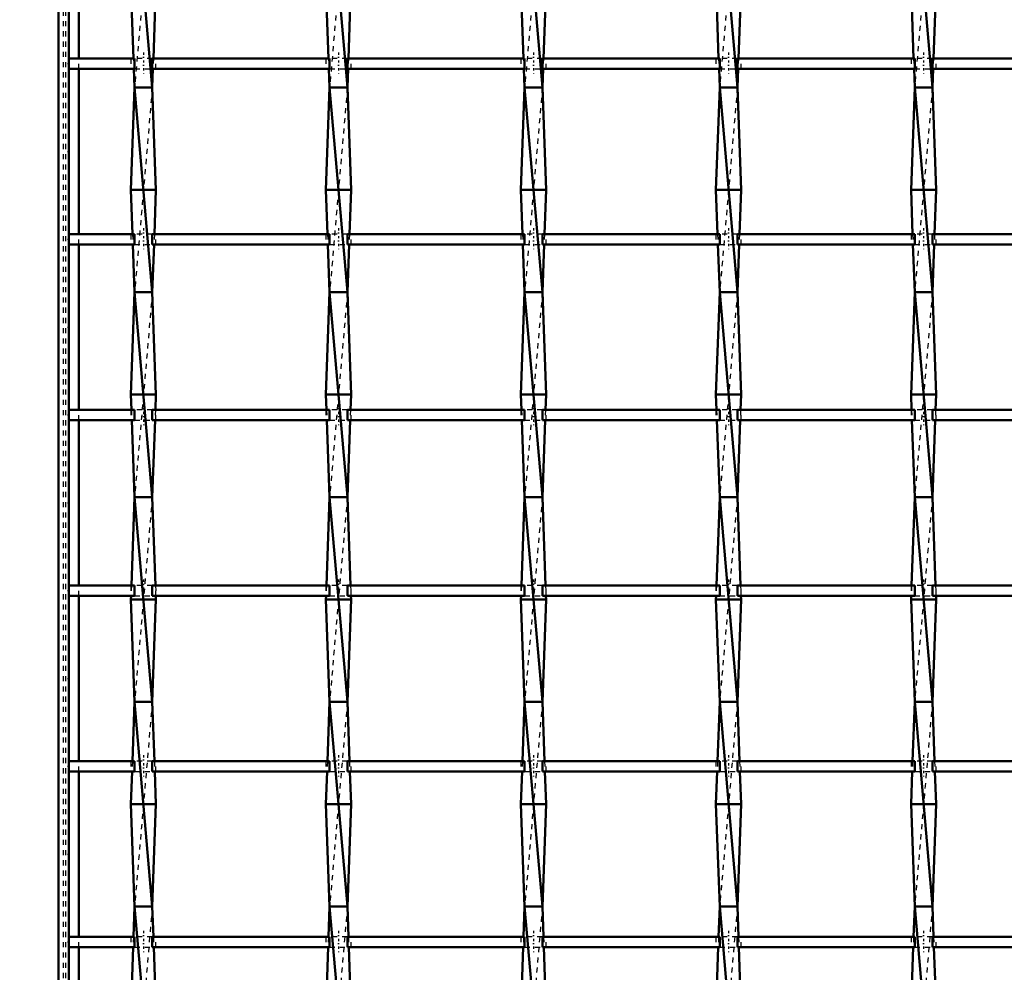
# Model space of a CAD drawing. Header units: millimetres. Extents: x -930 to 585, y -500 to 916.
# Tile 3 of 25: x -558 to -365, y -315 to -129. Entities that reach past the tile are written whole.
import ezdxf

# ---------------------------------------------------------------- set-up
doc = ezdxf.new("R2010")
doc.units = ezdxf.units.MM
doc.linetypes.add('Center', pattern=[1.5, 0.45, -0.5, 0.05, -0.5])
doc.linetypes.add('Dashed', pattern=[2, 1, -1])
for name, color, linetype, lineweight in [('2d ConnectionPoints', 7, 'Continuous', 50), ('AM_0', 7, 'Continuous', 50), ('AM_5', 3, 'Continuous', 25), ('AM_7', 7, 'Center', 25), ('AM_9', 6, 'Dashed', 25)]:
    doc.layers.add(name, color=color, linetype=linetype, lineweight=lineweight)
doc.dimstyles.new('ISO-25', dxfattribs={"dimtxt": 2.5, "dimasz": 2.5, "dimexe": 1.25, "dimexo": 0.625, "dimtad": 1, "dimtxsty": 'Standard', "dimcen": 2.5, "dimadec": 0, "dimazin": 0, "dimtfac": 1, "dimtmove": 0, "dimatfit": 3, "dimfxl": 1, "dimarcsym": 0})

# ---------------------------------------------------------------- blocks, each defined once
blk = doc.blocks.new('3_3egbe3l5vehtsiebuu7mvmm3l________0_in_LSSP23034382111100100035010_4')
at = {"layer": 'AM_0'}
for p, q in [((-535.13, -101.99), (-531.67, -142)), ((-535.85, -122), (-535.34, -136.32)), ((-530.95, -122), (-531.46, -136.32)), ((-535.26, -138.32), (-535.13, -142)), ((-531.54, -138.32), (-531.67, -142)), ((-535.13, -142), (-535.85, -162)), ((-535.13, -142), (-531.67, -182)), ((-531.67, -142), (-535.13, -142)), ((-531.67, -142), (-530.95, -162)), ((-535.85, -162), (-535.54, -170.65)), ((-530.95, -162), (-535.85, -162)), ((-530.95, -162), (-531.26, -170.65)), ((-535.47, -172.65), (-535.13, -182)), ((-531.33, -172.65), (-531.67, -182)), ((-535.13, -182), (-535.85, -202)), ((-531.67, -182), (-535.13, -182)), ((-535.13, -182), (-531.67, -222)), ((-531.67, -182), (-530.95, -202)), ((-530.95, -202), (-535.85, -202)), ((-535.85, -202), (-535.74, -204.98)), ((-530.95, -202), (-531.06, -204.98)), ((-535.67, -206.98), (-535.13, -222)), ((-531.13, -206.98), (-531.67, -222)), ((-535.13, -222), (-535.75, -239.31)), ((-535.13, -222), (-531.67, -262)), ((-531.67, -222), (-535.13, -222)), ((-531.67, -222), (-531.05, -239.31)), ((-535.83, -241.31), (-535.85, -242)), ((-535.85, -242), (-535.13, -262)), ((-530.95, -242), (-535.85, -242)), ((-530.95, -242), (-531.67, -262)), ((-530.97, -241.31), (-530.95, -242)), ((-535.13, -262), (-535.55, -273.64)), ((-535.13, -262), (-531.67, -302)), ((-531.67, -262), (-535.13, -262)), ((-531.67, -262), (-531.25, -273.64)), ((-535.62, -275.64), (-535.85, -282)), ((-531.18, -275.64), (-530.95, -282)), ((-530.95, -282), (-535.85, -282)), ((-535.85, -282), (-535.13, -302)), ((-530.95, -282), (-531.67, -302)), ((-535.13, -302), (-535.35, -307.97)), ((-535.13, -302), (-531.67, -342)), ((-531.67, -302), (-535.13, -302)), ((-531.67, -302), (-531.45, -307.97)), ((-535.42, -309.97), (-535.85, -322)), ((-531.38, -309.97), (-530.95, -322))]:
    blk.add_line(p, q, dxfattribs=at)
at = {"layer": 'AM_9'}
for p, q in [((-531.67, -102), (-535.13, -142)), ((-535.34, -136.32), (-535.26, -138.32)), ((-531.46, -136.32), (-531.54, -138.32)), ((-531.67, -142), (-535.13, -182)), ((-535.54, -170.65), (-535.47, -172.65)), ((-531.26, -170.65), (-531.33, -172.65)), ((-531.67, -182), (-535.13, -222)), ((-535.74, -204.98), (-535.67, -206.98)), ((-531.06, -204.98), (-531.13, -206.98)), ((-531.67, -222), (-535.13, -262)), ((-535.75, -239.31), (-535.83, -241.31)), ((-531.05, -239.31), (-530.97, -241.31)), ((-531.67, -262), (-535.13, -302)), ((-535.55, -273.64), (-535.62, -275.64)), ((-531.25, -273.64), (-531.18, -275.64)), ((-531.67, -302), (-535.13, -342)), ((-535.35, -307.97), (-535.42, -309.97)), ((-531.45, -307.97), (-531.38, -309.97))]:
    blk.add_line(p, q, dxfattribs=at)
blk = doc.blocks.new('4_963rknraaksx0nqyhf31gqsmm________0_in_LSSP23034382111100100035010_4')
at = {"layer": 'AM_0'}
for p, q in [((-497.03, -102), (-493.57, -142)), ((-497.75, -122), (-497.24, -136.32)), ((-492.85, -122), (-493.36, -136.32)), ((-497.16, -138.32), (-497.03, -142)), ((-493.44, -138.32), (-493.57, -142)), ((-497.03, -142), (-497.75, -162)), ((-497.03, -142), (-493.57, -182)), ((-493.57, -142), (-497.03, -142)), ((-493.57, -142), (-492.85, -162)), ((-492.85, -162), (-497.75, -162)), ((-497.75, -162), (-497.44, -170.65)), ((-492.85, -162), (-493.16, -170.65)), ((-497.37, -172.65), (-497.03, -182)), ((-493.23, -172.65), (-493.57, -182)), ((-497.03, -182), (-497.75, -202)), ((-493.57, -182), (-497.03, -182)), ((-497.03, -182), (-493.57, -222)), ((-493.57, -182), (-492.85, -202)), ((-492.85, -202), (-497.75, -202)), ((-497.75, -202), (-497.64, -204.98)), ((-492.85, -202), (-492.96, -204.98)), ((-497.57, -206.98), (-497.03, -222)), ((-493.03, -206.98), (-493.57, -222)), ((-497.03, -222), (-497.65, -239.31)), ((-497.03, -222), (-493.57, -262)), ((-493.57, -222), (-497.03, -222)), ((-493.57, -222), (-492.95, -239.31)), ((-497.73, -241.31), (-497.75, -242)), ((-492.85, -242), (-497.75, -242)), ((-497.75, -242), (-497.03, -262)), ((-492.85, -242), (-493.57, -262)), ((-492.87, -241.31), (-492.85, -242)), ((-497.03, -262), (-497.45, -273.64)), ((-497.03, -262), (-493.57, -302)), ((-493.57, -262), (-497.03, -262)), ((-493.57, -262), (-493.15, -273.64)), ((-497.52, -275.64), (-497.75, -282)), ((-493.08, -275.64), (-492.85, -282)), ((-497.75, -282), (-497.03, -302)), ((-492.85, -282), (-497.75, -282)), ((-492.85, -282), (-493.57, -302)), ((-497.03, -302), (-497.25, -307.97)), ((-493.57, -302), (-497.03, -302)), ((-497.03, -302), (-493.57, -342)), ((-493.57, -302), (-493.35, -307.97)), ((-497.32, -309.97), (-497.75, -322)), ((-493.28, -309.97), (-492.85, -322))]:
    blk.add_line(p, q, dxfattribs=at)
at = {"layer": 'AM_9'}
for p, q in [((-493.57, -102), (-497.03, -142)), ((-497.24, -136.32), (-497.16, -138.32)), ((-493.36, -136.32), (-493.44, -138.32)), ((-493.57, -142), (-497.03, -182)), ((-497.44, -170.65), (-497.37, -172.65)), ((-493.16, -170.65), (-493.23, -172.65)), ((-493.57, -182), (-497.03, -222)), ((-497.64, -204.98), (-497.57, -206.98)), ((-492.96, -204.98), (-493.03, -206.98)), ((-493.57, -222), (-497.03, -262)), ((-497.65, -239.31), (-497.73, -241.31)), ((-492.95, -239.31), (-492.87, -241.31)), ((-493.57, -262), (-497.03, -302)), ((-497.45, -273.64), (-497.52, -275.64)), ((-493.15, -273.64), (-493.08, -275.64)), ((-493.57, -302), (-497.03, -342)), ((-497.25, -307.97), (-497.32, -309.97)), ((-493.35, -307.97), (-493.28, -309.97))]:
    blk.add_line(p, q, dxfattribs=at)
blk = doc.blocks.new('5_50bdlquj2d89p5qtvpvhg0ozg________0_in_LSSP23034382111100100035010_4')
at = {"layer": 'AM_0'}
for p, q in [((-458.93, -102), (-455.47, -142)), ((-459.65, -122), (-459.14, -136.32)), ((-454.75, -122), (-455.26, -136.32)), ((-459.06, -138.32), (-458.93, -142)), ((-455.34, -138.32), (-455.47, -142)), ((-458.93, -142), (-459.65, -162)), ((-458.93, -142), (-455.47, -182)), ((-455.47, -142), (-458.93, -142)), ((-455.47, -142), (-454.75, -162)), ((-459.65, -162), (-459.34, -170.65)), ((-454.75, -162), (-459.65, -162)), ((-454.75, -162), (-455.06, -170.65)), ((-459.27, -172.65), (-458.93, -182)), ((-455.13, -172.65), (-455.47, -182)), ((-458.93, -182), (-459.65, -202)), ((-458.93, -182), (-455.47, -222)), ((-455.47, -182), (-458.93, -182)), ((-455.47, -182), (-454.75, -202)), ((-459.65, -202), (-459.54, -204.98)), ((-454.75, -202), (-459.65, -202)), ((-454.75, -202), (-454.86, -204.98)), ((-459.47, -206.98), (-458.93, -222)), ((-454.93, -206.98), (-455.47, -222)), ((-458.93, -222), (-459.55, -239.31)), ((-458.93, -222), (-455.47, -262)), ((-455.47, -222), (-458.93, -222)), ((-455.47, -222), (-454.85, -239.31)), ((-459.63, -241.31), (-459.65, -242)), ((-459.65, -242), (-458.93, -262)), ((-454.75, -242), (-459.65, -242)), ((-454.75, -242), (-455.47, -262)), ((-454.77, -241.31), (-454.75, -242)), ((-458.93, -262), (-459.35, -273.64)), ((-458.93, -262), (-455.47, -302)), ((-455.47, -262), (-458.93, -262)), ((-455.47, -262), (-455.05, -273.64)), ((-459.42, -275.64), (-459.65, -282)), ((-454.98, -275.64), (-454.75, -282)), ((-454.75, -282), (-459.65, -282)), ((-459.65, -282), (-458.93, -302)), ((-454.75, -282), (-455.47, -302)), ((-458.93, -302), (-459.15, -307.97)), ((-458.93, -302), (-455.47, -342)), ((-455.47, -302), (-458.93, -302)), ((-455.47, -302), (-455.25, -307.97)), ((-459.22, -309.97), (-459.65, -322)), ((-455.18, -309.97), (-454.75, -322))]:
    blk.add_line(p, q, dxfattribs=at)
at = {"layer": 'AM_9'}
for p, q in [((-455.47, -102), (-458.93, -142)), ((-459.14, -136.32), (-459.06, -138.32)), ((-455.26, -136.32), (-455.34, -138.32)), ((-455.47, -142), (-458.93, -182)), ((-459.34, -170.65), (-459.27, -172.65)), ((-455.06, -170.65), (-455.13, -172.65)), ((-455.47, -182), (-458.93, -222)), ((-459.54, -204.98), (-459.47, -206.98)), ((-454.86, -204.98), (-454.93, -206.98)), ((-455.47, -222), (-458.93, -262)), ((-459.55, -239.31), (-459.63, -241.31)), ((-454.85, -239.31), (-454.77, -241.31)), ((-455.47, -262), (-458.93, -302)), ((-459.35, -273.64), (-459.42, -275.64)), ((-455.05, -273.64), (-454.98, -275.64)), ((-455.47, -302), (-458.93, -342)), ((-459.15, -307.97), (-459.22, -309.97)), ((-455.25, -307.97), (-455.18, -309.97))]:
    blk.add_line(p, q, dxfattribs=at)
blk = doc.blocks.new('6_j9bqoj3qxw4sdtdt166936h1l________0_in_LSSP23034382111100100035010_4')
at = {"layer": 'AM_0'}
for p, q in [((-420.83, -102), (-417.37, -142)), ((-421.55, -122), (-421.04, -136.32)), ((-416.65, -122), (-417.16, -136.32)), ((-420.96, -138.32), (-420.83, -142)), ((-417.24, -138.32), (-417.37, -142)), ((-420.83, -142), (-421.55, -162)), ((-420.83, -142), (-417.37, -182)), ((-417.37, -142), (-420.83, -142)), ((-417.37, -142), (-416.65, -162)), ((-421.55, -162), (-421.24, -170.65)), ((-416.65, -162), (-421.55, -162)), ((-416.65, -162), (-416.96, -170.65)), ((-421.17, -172.65), (-420.83, -182)), ((-417.03, -172.65), (-417.37, -182)), ((-420.83, -182), (-421.55, -202)), ((-417.37, -182), (-420.83, -182)), ((-420.83, -182), (-417.37, -222)), ((-417.37, -182), (-416.65, -202)), ((-416.65, -202), (-421.55, -202)), ((-421.55, -202), (-421.44, -204.98)), ((-416.65, -202), (-416.76, -204.98)), ((-421.37, -206.98), (-420.83, -222)), ((-416.83, -206.98), (-417.37, -222)), ((-420.83, -222), (-421.45, -239.31)), ((-420.83, -222), (-417.37, -262)), ((-417.37, -222), (-420.83, -222)), ((-417.37, -222), (-416.75, -239.31)), ((-421.53, -241.31), (-421.55, -242)), ((-416.65, -242), (-421.55, -242)), ((-421.55, -242), (-420.83, -262)), ((-416.65, -242), (-417.37, -262)), ((-416.67, -241.31), (-416.65, -242)), ((-420.83, -262), (-421.25, -273.64)), ((-420.83, -262), (-417.37, -302)), ((-417.37, -262), (-420.83, -262)), ((-417.37, -262), (-416.95, -273.64)), ((-421.32, -275.64), (-421.55, -282)), ((-416.88, -275.64), (-416.65, -282)), ((-416.65, -282), (-421.55, -282)), ((-421.55, -282), (-420.83, -302)), ((-416.65, -282), (-417.37, -302)), ((-420.83, -302), (-421.05, -307.97)), ((-420.83, -302), (-417.37, -342)), ((-417.37, -302), (-420.83, -302)), ((-417.37, -302), (-417.15, -307.97)), ((-421.12, -309.97), (-421.55, -322)), ((-417.08, -309.97), (-416.65, -322))]:
    blk.add_line(p, q, dxfattribs=at)
at = {"layer": 'AM_9'}
for p, q in [((-417.37, -102), (-420.83, -142)), ((-421.04, -136.32), (-420.96, -138.32)), ((-417.16, -136.32), (-417.24, -138.32)), ((-417.37, -142), (-420.83, -182)), ((-421.24, -170.65), (-421.17, -172.65)), ((-416.96, -170.65), (-417.03, -172.65)), ((-417.37, -182), (-420.83, -222)), ((-421.44, -204.98), (-421.37, -206.98)), ((-416.76, -204.98), (-416.83, -206.98)), ((-417.37, -222), (-420.83, -262)), ((-421.45, -239.31), (-421.53, -241.31)), ((-416.75, -239.31), (-416.67, -241.31)), ((-417.37, -262), (-420.83, -302)), ((-421.25, -273.64), (-421.32, -275.64)), ((-416.95, -273.64), (-416.88, -275.64)), ((-417.37, -302), (-420.83, -342)), ((-421.05, -307.97), (-421.12, -309.97)), ((-417.15, -307.97), (-417.08, -309.97))]:
    blk.add_line(p, q, dxfattribs=at)
blk = doc.blocks.new('7_o66nvhsksanqohrczt74eu8ko________0_in_LSSP23034382111100100035010_4')
at = {"layer": 'AM_0'}
for p, q in [((-382.73, -102), (-379.27, -142)), ((-383.45, -122), (-382.94, -136.32)), ((-378.55, -122), (-379.06, -136.32)), ((-382.86, -138.32), (-382.73, -142)), ((-379.14, -138.32), (-379.27, -142)), ((-382.73, -142), (-383.45, -162)), ((-382.73, -142), (-379.27, -182)), ((-379.27, -142), (-382.73, -142)), ((-379.27, -142), (-378.55, -162)), ((-378.55, -162), (-383.45, -162)), ((-383.45, -162), (-383.14, -170.65)), ((-378.55, -162), (-378.86, -170.65)), ((-383.07, -172.65), (-382.73, -182)), ((-378.93, -172.65), (-379.27, -182)), ((-382.73, -182), (-383.45, -202)), ((-382.73, -182), (-379.27, -222)), ((-379.27, -182), (-382.73, -182)), ((-379.27, -182), (-378.55, -202)), ((-383.45, -202), (-383.34, -204.98)), ((-378.55, -202), (-383.45, -202)), ((-378.55, -202), (-378.66, -204.98)), ((-383.27, -206.98), (-382.73, -222)), ((-378.73, -206.98), (-379.27, -222)), ((-382.73, -222), (-383.35, -239.31)), ((-382.73, -222), (-379.27, -262)), ((-379.27, -222), (-382.73, -222)), ((-379.27, -222), (-378.65, -239.31)), ((-383.43, -241.31), (-383.45, -242)), ((-378.55, -242), (-383.45, -242)), ((-383.45, -242), (-382.73, -262)), ((-378.55, -242), (-379.27, -262)), ((-378.57, -241.31), (-378.55, -242)), ((-382.73, -262), (-383.15, -273.64)), ((-382.73, -262), (-379.27, -302)), ((-379.27, -262), (-382.73, -262)), ((-379.27, -262), (-378.85, -273.64)), ((-383.22, -275.64), (-383.45, -282)), ((-378.78, -275.64), (-378.55, -282)), ((-383.45, -282), (-382.73, -302)), ((-378.55, -282), (-383.45, -282)), ((-378.55, -282), (-379.27, -302)), ((-382.73, -302), (-382.95, -307.97)), ((-379.27, -302), (-382.73, -302)), ((-382.73, -302), (-379.27, -342)), ((-379.27, -302), (-379.05, -307.97)), ((-383.02, -309.97), (-383.45, -322)), ((-378.98, -309.97), (-378.55, -322))]:
    blk.add_line(p, q, dxfattribs=at)
at = {"layer": 'AM_9'}
for p, q in [((-379.27, -102), (-382.73, -142)), ((-382.94, -136.32), (-382.86, -138.32)), ((-379.06, -136.32), (-379.14, -138.32)), ((-379.27, -142), (-382.73, -182)), ((-383.14, -170.65), (-383.07, -172.65)), ((-378.86, -170.65), (-378.93, -172.65)), ((-379.27, -182), (-382.73, -222)), ((-383.34, -204.98), (-383.27, -206.98)), ((-378.66, -204.98), (-378.73, -206.98)), ((-379.27, -222), (-382.73, -262)), ((-383.35, -239.31), (-383.43, -241.31)), ((-378.65, -239.31), (-378.57, -241.31)), ((-379.27, -262), (-382.73, -302)), ((-383.15, -273.64), (-383.22, -275.64)), ((-378.85, -273.64), (-378.78, -275.64)), ((-379.27, -302), (-382.73, -342)), ((-382.95, -307.97), (-383.02, -309.97)), ((-379.05, -307.97), (-378.98, -309.97))]:
    blk.add_line(p, q, dxfattribs=at)
blk = doc.blocks.new('38_3yh8svxr43vec0kmod4uisi8r________0_in_LSSP23034382111100100035010_4')
at = {"layer": 'AM_0'}
for p, q in [((-535.13, -307.97), (-548, -307.97)), ((-548, -307.97), (-548, -309.97)), ((-535.13, -307.97), (-535.13, -309.97)), ((-497.03, -307.97), (-531.67, -307.97)), ((-531.67, -309.97), (-531.67, -307.97)), ((-497.03, -307.97), (-497.03, -309.97)), ((-493.57, -309.97), (-493.57, -307.97)), ((-458.93, -307.97), (-493.57, -307.97)), ((-458.93, -307.97), (-458.93, -309.97)), ((-455.47, -309.97), (-455.47, -307.97)), ((-420.83, -307.97), (-455.47, -307.97)), ((-420.83, -307.97), (-420.83, -309.97)), ((-382.73, -307.97), (-417.37, -307.97)), ((-417.37, -309.97), (-417.37, -307.97)), ((-382.73, -307.97), (-382.73, -309.97)), ((-344.63, -307.97), (-379.27, -307.97)), ((-379.27, -309.97), (-379.27, -307.97)), ((-535.13, -309.97), (-548, -309.97)), ((-497.03, -309.97), (-531.67, -309.97)), ((-458.93, -309.97), (-493.57, -309.97)), ((-420.83, -309.97), (-455.47, -309.97)), ((-382.73, -309.97), (-417.37, -309.97)), ((-344.63, -309.97), (-379.27, -309.97))]:
    blk.add_line(p, q, dxfattribs=at)
at = {"layer": 'AM_7'}
for p, q in [((-533.4, -306.77), (-533.4, -311.17)), ((-495.3, -306.77), (-495.3, -311.17)), ((-457.2, -306.77), (-457.2, -311.17)), ((-419.1, -306.77), (-419.1, -311.17)), ((-381, -306.77), (-381, -311.17))]:
    blk.add_line(p, q, dxfattribs=at)
at = {"layer": 'AM_9'}
for p, q in [((-535.85, -307.97), (-535.85, -309.97)), ((-531.67, -307.97), (-535.13, -307.97)), ((-530.95, -309.97), (-530.95, -307.97)), ((-497.75, -307.97), (-497.75, -309.97)), ((-493.57, -307.97), (-497.03, -307.97)), ((-492.85, -309.97), (-492.85, -307.97)), ((-459.65, -307.97), (-459.65, -309.97)), ((-455.47, -307.97), (-458.93, -307.97)), ((-454.75, -309.97), (-454.75, -307.97)), ((-421.55, -307.97), (-421.55, -309.97)), ((-417.37, -307.97), (-420.83, -307.97)), ((-416.65, -309.97), (-416.65, -307.97)), ((-383.45, -307.97), (-383.45, -309.97)), ((-379.27, -307.97), (-382.73, -307.97)), ((-378.55, -309.97), (-378.55, -307.97)), ((-535.13, -309.97), (-531.67, -309.97)), ((-497.03, -309.97), (-493.57, -309.97)), ((-458.93, -309.97), (-455.47, -309.97)), ((-420.83, -309.97), (-417.37, -309.97)), ((-382.73, -309.97), (-379.27, -309.97))]:
    blk.add_line(p, q, dxfattribs=at)
blk = doc.blocks.new('39_tya05stihyoszfz8rsd5fs2im________0_in_LSSP23034382111100100035010_4')
at = {"layer": 'AM_0'}
for p, q in [((-535.13, -273.64), (-548, -273.64)), ((-548, -273.64), (-548, -275.64)), ((-535.13, -273.64), (-535.13, -275.64)), ((-497.03, -273.64), (-531.67, -273.64)), ((-531.67, -275.64), (-531.67, -273.64)), ((-497.03, -273.64), (-497.03, -275.64)), ((-493.57, -275.64), (-493.57, -273.64)), ((-458.93, -273.64), (-493.57, -273.64)), ((-458.93, -273.64), (-458.93, -275.64)), ((-420.83, -273.64), (-455.47, -273.64)), ((-455.47, -275.64), (-455.47, -273.64)), ((-420.83, -273.64), (-420.83, -275.64)), ((-417.37, -275.64), (-417.37, -273.64)), ((-382.73, -273.64), (-417.37, -273.64)), ((-382.73, -273.64), (-382.73, -275.64)), ((-379.27, -275.64), (-379.27, -273.64)), ((-344.63, -273.64), (-379.27, -273.64)), ((-535.13, -275.64), (-548, -275.64)), ((-497.03, -275.64), (-531.67, -275.64)), ((-458.93, -275.64), (-493.57, -275.64)), ((-420.83, -275.64), (-455.47, -275.64)), ((-382.73, -275.64), (-417.37, -275.64)), ((-344.63, -275.64), (-379.27, -275.64))]:
    blk.add_line(p, q, dxfattribs=at)
at = {"layer": 'AM_7'}
for p, q in [((-533.4, -272.44), (-533.4, -276.84)), ((-495.3, -272.44), (-495.3, -276.84)), ((-457.2, -272.44), (-457.2, -276.84)), ((-419.1, -272.44), (-419.1, -276.84)), ((-381, -272.44), (-381, -276.84))]:
    blk.add_line(p, q, dxfattribs=at)
at = {"layer": 'AM_9'}
for p, q in [((-535.85, -273.64), (-535.85, -275.64)), ((-531.67, -273.64), (-535.13, -273.64)), ((-530.95, -275.64), (-530.95, -273.64)), ((-497.75, -273.64), (-497.75, -275.64)), ((-493.57, -273.64), (-497.03, -273.64)), ((-492.85, -275.64), (-492.85, -273.64)), ((-459.65, -273.64), (-459.65, -275.64)), ((-455.47, -273.64), (-458.93, -273.64)), ((-454.75, -275.64), (-454.75, -273.64)), ((-421.55, -273.64), (-421.55, -275.64)), ((-417.37, -273.64), (-420.83, -273.64)), ((-416.65, -275.64), (-416.65, -273.64)), ((-383.45, -273.64), (-383.45, -275.64)), ((-379.27, -273.64), (-382.73, -273.64)), ((-378.55, -275.64), (-378.55, -273.64)), ((-535.13, -275.64), (-531.67, -275.64)), ((-497.03, -275.64), (-493.57, -275.64)), ((-458.93, -275.64), (-455.47, -275.64)), ((-420.83, -275.64), (-417.37, -275.64)), ((-382.73, -275.64), (-379.27, -275.64))]:
    blk.add_line(p, q, dxfattribs=at)
blk = doc.blocks.new('40_4jrd29amffasfpjbbm42gy8gc________0_in_LSSP23034382111100100035010_4')
at = {"layer": 'AM_0'}
for p, q in [((-535.13, -239.31), (-548, -239.31)), ((-548, -239.31), (-548, -241.31)), ((-535.13, -239.31), (-535.13, -241.31)), ((-497.03, -239.31), (-531.67, -239.31)), ((-531.67, -241.31), (-531.67, -239.31)), ((-497.03, -239.31), (-497.03, -241.31)), ((-458.93, -239.31), (-493.57, -239.31)), ((-493.57, -241.31), (-493.57, -239.31)), ((-458.93, -239.31), (-458.93, -241.31)), ((-420.83, -239.31), (-455.47, -239.31)), ((-455.47, -241.31), (-455.47, -239.31)), ((-420.83, -239.31), (-420.83, -241.31)), ((-382.73, -239.31), (-417.37, -239.31)), ((-417.37, -241.31), (-417.37, -239.31)), ((-382.73, -239.31), (-382.73, -241.31)), ((-379.27, -241.31), (-379.27, -239.31)), ((-344.63, -239.31), (-379.27, -239.31)), ((-535.13, -241.31), (-548, -241.31)), ((-497.03, -241.31), (-531.67, -241.31)), ((-458.93, -241.31), (-493.57, -241.31)), ((-420.83, -241.31), (-455.47, -241.31)), ((-382.73, -241.31), (-417.37, -241.31)), ((-344.63, -241.31), (-379.27, -241.31))]:
    blk.add_line(p, q, dxfattribs=at)
at = {"layer": 'AM_7'}
for p, q in [((-533.4, -238.11), (-533.4, -242.51)), ((-495.3, -238.11), (-495.3, -242.51)), ((-457.2, -238.11), (-457.2, -242.51)), ((-419.1, -238.11), (-419.1, -242.51)), ((-381, -238.11), (-381, -242.51))]:
    blk.add_line(p, q, dxfattribs=at)
at = {"layer": 'AM_9'}
for p, q in [((-535.85, -239.31), (-535.85, -241.31)), ((-531.67, -239.31), (-535.13, -239.31)), ((-530.95, -241.31), (-530.95, -239.31)), ((-497.75, -239.31), (-497.75, -241.31)), ((-493.57, -239.31), (-497.03, -239.31)), ((-492.85, -241.31), (-492.85, -239.31)), ((-459.65, -239.31), (-459.65, -241.31)), ((-455.47, -239.31), (-458.93, -239.31)), ((-454.75, -241.31), (-454.75, -239.31)), ((-421.55, -239.31), (-421.55, -241.31)), ((-417.37, -239.31), (-420.83, -239.31)), ((-416.65, -241.31), (-416.65, -239.31)), ((-383.45, -239.31), (-383.45, -241.31)), ((-379.27, -239.31), (-382.73, -239.31)), ((-378.55, -241.31), (-378.55, -239.31)), ((-535.13, -241.31), (-531.67, -241.31)), ((-497.03, -241.31), (-493.57, -241.31)), ((-458.93, -241.31), (-455.47, -241.31)), ((-420.83, -241.31), (-417.37, -241.31)), ((-382.73, -241.31), (-379.27, -241.31))]:
    blk.add_line(p, q, dxfattribs=at)
blk = doc.blocks.new('41_jaeijpweuaucpwoqoyhctz5ee________0_in_LSSP23034382111100100035010_4')
at = {"layer": 'AM_0'}
for p, q in [((-535.13, -204.98), (-548, -204.98)), ((-548, -204.98), (-548, -206.98)), ((-535.13, -204.98), (-535.13, -206.98)), ((-497.03, -204.98), (-531.67, -204.98)), ((-531.67, -206.98), (-531.67, -204.98)), ((-497.03, -204.98), (-497.03, -206.98)), ((-493.57, -206.98), (-493.57, -204.98)), ((-458.93, -204.98), (-493.57, -204.98)), ((-458.93, -204.98), (-458.93, -206.98)), ((-420.83, -204.98), (-455.47, -204.98)), ((-455.47, -206.98), (-455.47, -204.98)), ((-420.83, -204.98), (-420.83, -206.98)), ((-417.37, -206.98), (-417.37, -204.98)), ((-382.73, -204.98), (-417.37, -204.98)), ((-382.73, -204.98), (-382.73, -206.98)), ((-379.27, -206.98), (-379.27, -204.98)), ((-344.63, -204.98), (-379.27, -204.98)), ((-535.13, -206.98), (-548, -206.98)), ((-497.03, -206.98), (-531.67, -206.98)), ((-458.93, -206.98), (-493.57, -206.98)), ((-420.83, -206.98), (-455.47, -206.98)), ((-382.73, -206.98), (-417.37, -206.98)), ((-344.63, -206.98), (-379.27, -206.98))]:
    blk.add_line(p, q, dxfattribs=at)
at = {"layer": 'AM_7'}
for p, q in [((-533.4, -203.78), (-533.4, -208.18)), ((-495.3, -203.78), (-495.3, -208.18)), ((-457.2, -203.78), (-457.2, -208.18)), ((-419.1, -203.78), (-419.1, -208.18)), ((-381, -203.78), (-381, -208.18))]:
    blk.add_line(p, q, dxfattribs=at)
at = {"layer": 'AM_9'}
for p, q in [((-535.85, -204.98), (-535.85, -206.98)), ((-531.67, -204.98), (-535.13, -204.98)), ((-530.95, -206.98), (-530.95, -204.98)), ((-497.75, -204.98), (-497.75, -206.98)), ((-493.57, -204.98), (-497.03, -204.98)), ((-492.85, -206.98), (-492.85, -204.98)), ((-459.65, -204.98), (-459.65, -206.98)), ((-455.47, -204.98), (-458.93, -204.98)), ((-454.75, -206.98), (-454.75, -204.98)), ((-421.55, -204.98), (-421.55, -206.98)), ((-417.37, -204.98), (-420.83, -204.98)), ((-416.65, -206.98), (-416.65, -204.98)), ((-383.45, -204.98), (-383.45, -206.98)), ((-379.27, -204.98), (-382.73, -204.98)), ((-378.55, -206.98), (-378.55, -204.98)), ((-535.13, -206.98), (-531.67, -206.98)), ((-497.03, -206.98), (-493.57, -206.98)), ((-458.93, -206.98), (-455.47, -206.98)), ((-420.83, -206.98), (-417.37, -206.98)), ((-382.73, -206.98), (-379.27, -206.98))]:
    blk.add_line(p, q, dxfattribs=at)
blk = doc.blocks.new('42_72mepnqi67q1l8wfiigir0f5e________0_in_LSSP23034382111100100035010_4')
at = {"layer": 'AM_0'}
for p, q in [((-535.13, -170.65), (-548, -170.65)), ((-548, -170.65), (-548, -172.65)), ((-535.13, -170.65), (-535.13, -172.65)), ((-497.03, -170.65), (-531.67, -170.65)), ((-531.67, -172.65), (-531.67, -170.65)), ((-497.03, -170.65), (-497.03, -172.65)), ((-493.57, -172.65), (-493.57, -170.65)), ((-458.93, -170.65), (-493.57, -170.65)), ((-458.93, -170.65), (-458.93, -172.65)), ((-455.47, -172.65), (-455.47, -170.65)), ((-420.83, -170.65), (-455.47, -170.65)), ((-420.83, -170.65), (-420.83, -172.65)), ((-382.73, -170.65), (-417.37, -170.65)), ((-417.37, -172.65), (-417.37, -170.65)), ((-382.73, -170.65), (-382.73, -172.65)), ((-344.63, -170.65), (-379.27, -170.65)), ((-379.27, -172.65), (-379.27, -170.65)), ((-535.13, -172.65), (-548, -172.65)), ((-497.03, -172.65), (-531.67, -172.65)), ((-458.93, -172.65), (-493.57, -172.65)), ((-420.83, -172.65), (-455.47, -172.65)), ((-382.73, -172.65), (-417.37, -172.65)), ((-344.63, -172.65), (-379.27, -172.65))]:
    blk.add_line(p, q, dxfattribs=at)
at = {"layer": 'AM_7'}
for p, q in [((-533.4, -169.45), (-533.4, -173.85)), ((-495.3, -169.45), (-495.3, -173.85)), ((-457.2, -169.45), (-457.2, -173.85)), ((-419.1, -169.45), (-419.1, -173.85)), ((-381, -169.45), (-381, -173.85))]:
    blk.add_line(p, q, dxfattribs=at)
at = {"layer": 'AM_9'}
for p, q in [((-535.85, -170.65), (-535.85, -172.65)), ((-531.67, -170.65), (-535.13, -170.65)), ((-530.95, -172.65), (-530.95, -170.65)), ((-497.75, -170.65), (-497.75, -172.65)), ((-493.57, -170.65), (-497.03, -170.65)), ((-492.85, -172.65), (-492.85, -170.65)), ((-459.65, -170.65), (-459.65, -172.65)), ((-455.47, -170.65), (-458.93, -170.65)), ((-454.75, -172.65), (-454.75, -170.65)), ((-421.55, -170.65), (-421.55, -172.65)), ((-417.37, -170.65), (-420.83, -170.65)), ((-416.65, -172.65), (-416.65, -170.65)), ((-383.45, -170.65), (-383.45, -172.65)), ((-379.27, -170.65), (-382.73, -170.65)), ((-378.55, -172.65), (-378.55, -170.65)), ((-535.13, -172.65), (-531.67, -172.65)), ((-497.03, -172.65), (-493.57, -172.65)), ((-458.93, -172.65), (-455.47, -172.65)), ((-420.83, -172.65), (-417.37, -172.65)), ((-382.73, -172.65), (-379.27, -172.65))]:
    blk.add_line(p, q, dxfattribs=at)
blk = doc.blocks.new('43_vrcyg9bslajwyf03i8xnyua2b________0_in_LSSP23034382111100100035010_4')
at = {"layer": 'AM_0'}
for p, q in [((-535.13, -136.32), (-548, -136.32)), ((-548, -136.32), (-548, -138.32)), ((-535.13, -136.32), (-535.13, -138.32)), ((-497.03, -136.32), (-531.67, -136.32)), ((-531.67, -138.32), (-531.67, -136.32)), ((-497.03, -136.32), (-497.03, -138.32)), ((-458.93, -136.32), (-493.57, -136.32)), ((-493.57, -138.32), (-493.57, -136.32)), ((-458.93, -136.32), (-458.93, -138.32)), ((-455.47, -138.32), (-455.47, -136.32)), ((-420.83, -136.32), (-455.47, -136.32)), ((-420.83, -136.32), (-420.83, -138.32)), ((-417.37, -138.32), (-417.37, -136.32)), ((-382.73, -136.32), (-417.37, -136.32)), ((-382.73, -136.32), (-382.73, -138.32)), ((-379.27, -138.32), (-379.27, -136.32)), ((-344.63, -136.32), (-379.27, -136.32)), ((-535.13, -138.32), (-548, -138.32)), ((-497.03, -138.32), (-531.67, -138.32)), ((-458.93, -138.32), (-493.57, -138.32)), ((-420.83, -138.32), (-455.47, -138.32)), ((-382.73, -138.32), (-417.37, -138.32)), ((-344.63, -138.32), (-379.27, -138.32))]:
    blk.add_line(p, q, dxfattribs=at)
at = {"layer": 'AM_7'}
for p, q in [((-533.4, -135.12), (-533.4, -139.52)), ((-495.3, -135.12), (-495.3, -139.52)), ((-457.2, -135.12), (-457.2, -139.52)), ((-419.1, -135.12), (-419.1, -139.52)), ((-381, -135.12), (-381, -139.52))]:
    blk.add_line(p, q, dxfattribs=at)
at = {"layer": 'AM_9'}
for p, q in [((-535.85, -136.32), (-535.85, -138.32)), ((-531.67, -136.32), (-535.13, -136.32)), ((-530.95, -138.32), (-530.95, -136.32)), ((-497.75, -136.32), (-497.75, -138.32)), ((-493.57, -136.32), (-497.03, -136.32)), ((-492.85, -138.32), (-492.85, -136.32)), ((-459.65, -136.32), (-459.65, -138.32)), ((-455.47, -136.32), (-458.93, -136.32)), ((-454.75, -138.32), (-454.75, -136.32)), ((-421.55, -136.32), (-421.55, -138.32)), ((-417.37, -136.32), (-420.83, -136.32)), ((-416.65, -138.32), (-416.65, -136.32)), ((-383.45, -136.32), (-383.45, -138.32)), ((-379.27, -136.32), (-382.73, -136.32)), ((-378.55, -138.32), (-378.55, -136.32)), ((-535.13, -138.32), (-531.67, -138.32)), ((-497.03, -138.32), (-493.57, -138.32)), ((-458.93, -138.32), (-455.47, -138.32)), ((-420.83, -138.32), (-417.37, -138.32)), ((-382.73, -138.32), (-379.27, -138.32))]:
    blk.add_line(p, q, dxfattribs=at)
blk = doc.blocks.new('62_frfgtsjzp7wbkg5as8qkhxdbb________0_in_LSSP23034382111100100035010_4')
at = {"layer": 'AM_0'}
for p, q in [((-550, -498), (-550, 498)), ((-548, -498), (-548, 498)), ((-546.05, -136.32), (-546.05, -103.99)), ((-546.05, -170.65), (-546.05, -138.32)), ((-546.05, -204.98), (-546.05, -172.65)), ((-546.05, -239.31), (-546.05, -206.98)), ((-546.05, -273.64), (-546.05, -241.31)), ((-546.05, -307.97), (-546.05, -275.64)), ((-546.05, -342.3), (-546.05, -309.97))]:
    blk.add_line(p, q, dxfattribs=at)
at = {"layer": 'AM_9'}
for p, q in [((-548.99, -498), (-548.99, 498)), ((-548.55, -498), (-548.55, 498)), ((-546.05, -138.32), (-546.05, -136.32)), ((-546.05, -172.65), (-546.05, -170.65)), ((-546.05, -206.98), (-546.05, -204.98)), ((-546.05, -241.31), (-546.05, -239.31)), ((-546.05, -275.64), (-546.05, -273.64)), ((-546.05, -309.97), (-546.05, -307.97))]:
    blk.add_line(p, q, dxfattribs=at)
blk = doc.blocks.new('*D63')
at = {"layer": 'AM_5', "color": 0, "lineweight": -2}
for p, q in [((-550, 500), (-792, 500)), ((-792, 456), (-792, 229.83)), ((-792, -456), (-792, -229.83)), ((-550, -500), (-792, -500))]:
    blk.add_line(p, q, dxfattribs=at)
at = {"layer": 'AM_5', "color": 0}
for points in [[(-784.67, 456), (-799.33, 456), (-792, 500)], [(-799.33, -456), (-784.67, -456), (-792, -500)]]:
    blk.add_solid(points, dxfattribs=at)
at = {"layer": 'Defpoints', "color": 0}
for p in [(-550, 500), (-792, -500), (-550, -500)]:
    blk.add_point(p, dxfattribs=at)
at = {"layer": 'AM_5', "color": 0, "insert": (-792, 0), "char_height": 44, "attachment_point": 5, "rotation": 90}
blk.add_mtext('B = 1000 mm', dxfattribs=at)

msp = doc.modelspace()

# ---------------------------------------------------------------- linework, layer by layer
at = {"layer": '2d ConnectionPoints'}
for p in [(-548, -137.32), (-548, -137.32), (-548, -154.485), (-548, -171.65), (-548, -171.65), (-548, -188.815), (-548, -205.98), (-548, -205.98), (-548, -223.145), (-548, -240.31), (-548, -240.31), (-548, -257.475), (-548, -274.64), (-548, -274.64), (-548, -291.805), (-548, -308.97), (-548, -308.97)]:
    msp.add_point(p, dxfattribs=at)

# ---------------------------------------------------------------- block references
for name in ['62_frfgtsjzp7wbkg5as8qkhxdbb________0_in_LSSP23034382111100100035010_4', '3_3egbe3l5vehtsiebuu7mvmm3l________0_in_LSSP23034382111100100035010_4', '4_963rknraaksx0nqyhf31gqsmm________0_in_LSSP23034382111100100035010_4', '5_50bdlquj2d89p5qtvpvhg0ozg________0_in_LSSP23034382111100100035010_4', '6_j9bqoj3qxw4sdtdt166936h1l________0_in_LSSP23034382111100100035010_4', '7_o66nvhsksanqohrczt74eu8ko________0_in_LSSP23034382111100100035010_4', '43_vrcyg9bslajwyf03i8xnyua2b________0_in_LSSP23034382111100100035010_4', '42_72mepnqi67q1l8wfiigir0f5e________0_in_LSSP23034382111100100035010_4', '41_jaeijpweuaucpwoqoyhctz5ee________0_in_LSSP23034382111100100035010_4', '40_4jrd29amffasfpjbbm42gy8gc________0_in_LSSP23034382111100100035010_4', '39_tya05stihyoszfz8rsd5fs2im________0_in_LSSP23034382111100100035010_4', '38_3yh8svxr43vec0kmod4uisi8r________0_in_LSSP23034382111100100035010_4']:
    msp.add_blockref(name, (0, 0))

# ---------------------------------------------------------------- dimensions: what is measured, and where the dimension line sits
at = {"layer": 'AM_5'}
dim = msp.add_linear_dim(base=(-792, -500), p1=(-550, 500), p2=(-550, -500), angle=90, text='B = 1000 mm', dimstyle='ISO-25', override={"dimtxt": 44, "dimasz": 44, "dimexe": 0, "dimexo": 0, "dimgap": 13.2}, dxfattribs=at)
dim.commit()
dim.dimension.update_dxf_attribs({"geometry": '*D63', "text_midpoint": (-792, 0), "dimtype": 160, "text_rotation": 90})

doc.saveas('drawing.dxf')
